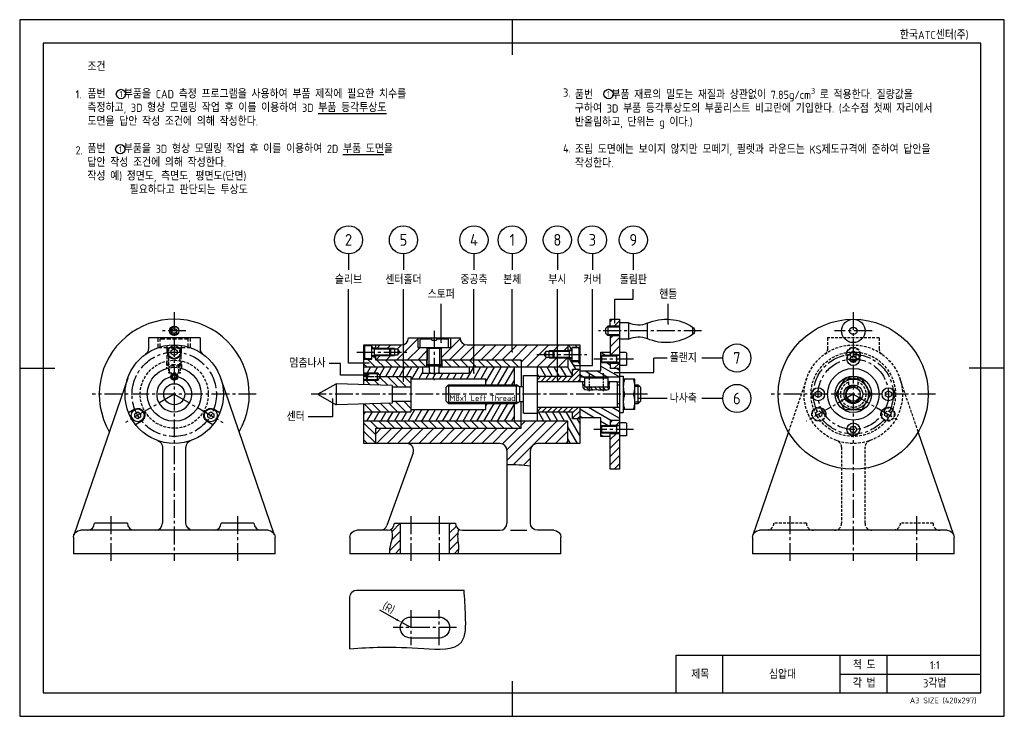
# Model space of a CAD drawing. Header units: millimetres. Extents: x 0 to 420, y 0 to 297.
import ezdxf
from ezdxf.enums import TextEntityAlignment as Align

# ---------------------------------------------------------------- set-up
doc = ezdxf.new("R2010")
doc.units = ezdxf.units.MM
doc.header["$LTSCALE"] = 0.4
for name, pattern in [('CENTER2', [28.575, 19.05, -3.175, 3.175, -3.175]), ('HIDDEN2', [4.7625, 3.175, -1.5875]), ('연속', [0])]:
    doc.linetypes.add(name, pattern=pattern)
for name, color, linetype in [('가는선', 1, 'Continuous'), ('문자', 2, 'Continuous'), ('숨은선', 2, 'HIDDEN2'), ('외형선', 3, 'Continuous'), ('윤곽선', 5, 'Continuous'), ('중심선', 1, 'CENTER2')]:
    doc.layers.add(name, color=color, linetype=linetype)
doc.styles.get("Standard").update_dxf_attribs({"font": 'isocp.shx', "bigfont": 'whgtxt.shx'})
doc.dimstyles.new('ISO-25', dxfattribs={"dimtxt": 3.5, "dimasz": 2.5, "dimexe": 1.25, "dimexo": 0.625, "dimtad": 1, "dimdec": 4, "dimtxsty": 'Standard', "dimcen": 2.5, "dimclrt": 2, "dimadec": 4, "dimazin": 2, "dimtfac": 1, "dimtdec": 4, "dimtmove": 0, "dimatfit": 3, "dimfxl": 0, "dimarcsym": 0})
pattern_1 = [(45, (-585.5642, -11.8392), (-1.796051, 1.796051), [])]

# ---------------------------------------------------------------- blocks, each defined once
blk = doc.blocks.new('*D3')
at = {"color": 0, "lineweight": -2, "transparency": 16777216}
for p, q in [((153.54, 45.33), (160.77, 41.25)), ((166.87, 37.82), (162.95, 40.03))]:
    blk.add_line(p, q, dxfattribs=at)
at = {"layer": 'Defpoints', "color": 0, "transparency": 16777216}
for p in [(162.95, 40.03), (166.87, 37.82)]:
    blk.add_point(p, dxfattribs=at)
at = {"color": 2, "transparency": 16777216, "insert": (157.32, 46.13), "char_height": 3.5, "attachment_point": 5, "rotation": 330.5721, "bg_fill": 3, "box_fill_scale": 1.1, "bg_fill_color": 256, "bg_fill_true_color": 13158600, "bg_fill_transparency": 0}
blk.add_mtext('(R)', dxfattribs=at)
at = {"color": 0, "transparency": 16777216}
blk.add_solid([(160.97, 41.62), (160.56, 40.89), (162.95, 40.03)], dxfattribs=at)
blk = doc.blocks.new('_DotSmall')
at = {"color": 0, "linetype": 'ByBlock', "const_width": 0.5}
blk.add_lwpolyline([(-0.0625, 0, 1), (0.0625, 0, 1)], format="xyb", close=True, dxfattribs=at)
blk = doc.blocks.new('*U2')
at = {"layer": '가는선'}
h = blk.add_hatch(dxfattribs=at)
h.set_pattern_fill('ANSI31', color=256, scale=0.8)
h.set_pattern_definition(pattern_1)
h.paths.add_polyline_path([(255.86501, 120.60661), (251.86501, 120.60661), (251.86501, 105.30661), (255.86501, 105.30661)])
h.paths.add_polyline_path([(255.86501, 124.00661), (255.86501, 126.30661), (251.86501, 126.30661), (251.86501, 124.00661)])
h.paths.add_polyline_path([(255.86501, 148.30661), (255.86501, 150.60661), (251.86501, 150.60661), (251.86501, 148.30661)])
h.paths.add_polyline_path([(251.86501, 154.00661), (255.86501, 154.00661), (255.86501, 162.30661), (251.86501, 162.30661)])
h.paths.add_polyline_path([(251.86501, 169.30661), (251.86501, 166.30661), (255.86501, 166.30661), (255.86501, 169.30661)])
h = blk.add_hatch(dxfattribs=at)
h.set_pattern_fill('ANSI31', color=256)
h.paths.add_polyline_path([(173.86501, 156.80661), (173.86501, 157.30661), (169.86501, 157.30661), (169.86501, 161.30661), (165.86501, 161.30661, -0.414213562), (162.86501, 158.30661), (151.86501, 158.30661), (151.86501, 156.80661), (157.85829, 156.80661), (159.86501, 156.80661), (159.86501, 156.53611), (161.36501, 156.53611), (162.10377, 155.30661), (161.36501, 154.07711), (159.86501, 154.07711), (159.86501, 153.80661), (151.86501, 153.80661), (151.86501, 151.80661), (173.86501, 151.80661)])
h.paths.add_polyline_path([(224.36501, 155.53611), (225.86501, 155.53611), (225.86501, 155.80661), (233.86501, 155.80661), (233.86501, 158.30661), (190.86501, 158.30661, -0.414213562), (187.86501, 161.30661), (183.86501, 161.30661), (183.86501, 157.30661), (179.86501, 157.30661), (179.86501, 151.80661), (213.86501, 151.80661), (213.86501, 148.80661), (233.86501, 148.80661), (233.86501, 152.80661), (227.87174, 152.80661), (225.86501, 152.80661), (225.86501, 153.07711), (224.36501, 153.07711), (223.62625, 154.30661)])
edge = h.paths.add_edge_path()
edge.add_line((220.86501, 116.30661), (233.86501, 116.30661))
edge.add_line((233.86501, 116.30661), (233.86501, 125.80661))
edge.add_line((233.86501, 125.80661), (213.86501, 125.80661))
edge.add_line((213.86501, 125.80661), (213.86501, 122.80661))
edge.add_line((213.86501, 122.80661), (151.99245, 122.80661))
edge.add_line((151.99245, 122.80661), (151.86501, 122.67918))
edge.add_line((151.86501, 122.67918), (151.86501, 116.30661))
edge.add_line((151.86501, 116.30661), (204.86501, 116.30661))
edge.add_arc((204.86501, 113.30661), 3, 0, 90, ccw=False)
edge.add_line((207.86501, 113.30661), (207.86501, 107.39275))
edge.add_spline(control_points=[(207.86501, 107.39275), (211.20208, 107.38407), (214.53461, 107.15593), (217.86501, 106.82424)], knot_values=[49.63079776, 49.63079776, 49.63079776, 49.63079776, 59.656167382, 59.656167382, 59.656167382, 59.656167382], degree=3, periodic=0)
edge.add_line((217.86501, 106.82424), (217.86501, 113.30661))
edge.add_arc((220.86501, 113.30661), 3, 90, 180, ccw=False)
h.paths.add_polyline_path([(227.87174, 155.80661), (225.86501, 155.80661), (225.86501, 155.53611), (227.60124, 155.53611)], flags=17)
h.paths.add_polyline_path([(227.60124, 153.07711), (225.86501, 153.07711), (225.86501, 152.80661), (227.87174, 152.80661)], flags=17)
h.paths.add_polyline_path([(159.86501, 156.80661), (157.85829, 156.80661), (158.12879, 156.53611), (159.86501, 156.53611)], flags=17)
h.paths.add_polyline_path([(159.86501, 154.07711), (158.12879, 154.07711), (157.85829, 153.80661), (159.86501, 153.80661)], flags=17)
h = blk.add_hatch(dxfattribs=at)
h.set_pattern_fill('ANSI31', color=256, scale=0.8, angle=90)
h.set_pattern_definition([(135, (-585.5642, -11.8392), (-1.796051, -1.796051), [])])
h.paths.add_polyline_path([(173.56501, 148.80661), (173.56501, 151.80661), (151.86501, 151.80661), (151.86501, 153.60661), (150.16501, 153.60661), (150.16501, 152.30661), (146.86501, 152.30661), (146.86501, 148.80661)])
h.paths.add_polyline_path([(151.86501, 157.00661), (151.86501, 158.30661), (150.16501, 158.30661), (150.16501, 157.00661)])
h.paths.add_polyline_path([(180.16501, 151.80661), (180.16501, 148.80661), (213.86501, 148.80661), (213.86501, 151.80661)])
h.paths.add_polyline_path([(213.86501, 122.80661), (213.86501, 125.80661), (146.86501, 125.80661), (146.86501, 116.30661), (151.86501, 116.30661), (151.86501, 122.80661)])
h = blk.add_hatch(dxfattribs=at)
h.set_pattern_fill('ANSI31', color=256, scale=0.8, angle=75)
h.set_pattern_definition([(120, (-585.5642, -11.8392), (-2.1997045, -1.27), [])])
h.paths.add_polyline_path([(235.56501, 157.30661), (238.86501, 157.30661), (238.86501, 158.30661), (233.86501, 158.30661), (233.86501, 156.00661), (235.56501, 156.00661)])
h.paths.add_polyline_path([(238.86501, 147.80661), (238.86501, 151.30661), (235.56501, 151.30661), (235.56501, 152.60661), (233.86501, 152.60661), (233.86501, 148.80661), (220.86501, 148.80661), (220.86501, 144.80661), (235.86501, 144.80661), (235.86501, 147.80661)])
h.paths.add_polyline_path([(233.86501, 125.80661), (233.86501, 116.30661), (238.86501, 116.30661), (238.86501, 126.80661), (235.86501, 126.80661), (235.86501, 129.80661), (220.86501, 129.80661), (220.86501, 125.80661)])
h = blk.add_hatch(dxfattribs=at)
h.set_pattern_fill('ANSI31', color=256, scale=0.8, angle=105)
h.set_pattern_definition([(150, (-585.5642, -11.8392), (-1.27, -2.1997045), [])])
h.paths.add_polyline_path([(251.86501, 120.80661), (248.17174, 120.80661), (247.86501, 120.80661), (247.86501, 119.30661), (251.86501, 119.30661)])
h.paths.add_polyline_path([(255.86501, 131.80661), (238.86501, 131.80661), (238.86501, 127.30661), (247.86501, 127.30661), (247.86501, 123.80661), (251.86501, 123.80661), (251.86501, 126.30661), (255.86501, 126.30661)])
h.paths.add_polyline_path([(255.86501, 148.30661), (251.86501, 148.30661), (251.86501, 150.80661), (248.17174, 150.80661), (247.86501, 150.80661), (247.86501, 147.30661), (238.86501, 147.30661), (238.86501, 144.60661), (255.86501, 144.60661)])
h.paths.add_polyline_path([(251.86501, 155.30661), (247.86501, 155.30661), (247.86501, 153.80661), (251.86501, 153.80661)])
h.paths.add_polyline_path([(248.17174, 153.80661), (247.86501, 153.80661), (247.86501, 153.53611), (247.90124, 153.53611)])
h.paths.add_polyline_path([(247.90124, 151.07711), (247.86501, 151.07711), (247.86501, 150.80661), (248.17174, 150.80661)])
h.paths.add_polyline_path([(248.17174, 123.80661), (247.86501, 123.80661), (247.86501, 123.53611), (247.90124, 123.53611)])
h.paths.add_polyline_path([(247.90124, 121.07711), (247.86501, 121.07711), (247.86501, 120.80661), (248.17174, 120.80661)])
h = blk.add_hatch(dxfattribs=at)
h.set_pattern_fill('ANSI31', color=256, scale=0.8, angle=15)
h.set_pattern_definition([(60, (-572.6794, 0), (-2.1997045, 1.27), [])])
h.paths.add_polyline_path([(210.86501, 148.80661), (191.86501, 148.80661), (191.86501, 146.30661), (171.86501, 146.30661), (171.86501, 148.80661), (146.86501, 148.80661), (146.86501, 146.30661), (152.86501, 146.30661), (152.86501, 146.03611), (154.09451, 144.80661), (166.86501, 144.80661), (166.86501, 143.80661), (198.86501, 143.80661), (198.86501, 141.30661), (210.86501, 141.30661)])
h.paths.add_polyline_path([(148.25124, 146.30661), (146.86501, 146.30661), (146.86501, 146.03611), (147.98074, 146.03611)])
h.paths.add_polyline_path([(210.86501, 125.80661), (210.86501, 133.30661), (198.86501, 133.30661), (198.86501, 130.80661), (166.86501, 130.80661), (166.86501, 129.80661), (146.86501, 129.80661), (146.86501, 125.80661)])
h = blk.add_hatch(dxfattribs=at)
h.set_pattern_fill('ANSI31', color=256, scale=0.5)
h.set_pattern_definition([(45, (-585.5642, -11.8392), (-1.122532, 1.122532), [])])
h.paths.add_polyline_path([(238.86501, 131.80661), (220.86501, 131.80661), (220.86501, 129.80661), (235.86501, 129.80661), (235.86501, 126.80661), (238.86501, 126.80661)])
h.paths.add_polyline_path([(235.86501, 144.80661), (220.86501, 144.80661), (220.86501, 142.80661), (238.86501, 142.80661), (238.86501, 147.80661), (235.86501, 147.80661)])
h = blk.add_hatch(dxfattribs=at)
h.set_pattern_fill('ANSI31', color=256, scale=0.8, angle=90)
h.set_pattern_definition([(135, (-585.5642, 0), (-1.796051, -1.796051), [])])
h.paths.add_polyline_path([(166.86501, 144.80661), (154.09451, 144.80661), (152.86501, 143.57711), (152.86501, 143.30661), (146.86501, 143.30661), (146.86501, 141.43313), (158.86501, 141.05722), (158.86501, 140.30661), (166.86501, 140.30661)])
h.paths.add_polyline_path([(166.86501, 134.30661), (158.86501, 134.30661), (158.86501, 133.556), (146.86501, 133.18009), (146.86501, 129.80661), (166.86501, 129.80661)])
h.paths.add_polyline_path([(147.98074, 143.57711), (146.86501, 143.57711), (146.86501, 143.30661), (148.25124, 143.30661)], flags=17)
h = blk.add_hatch(dxfattribs=at)
h.set_pattern_fill('ANSI31', color=256, scale=0.4, angle=90)
h.set_pattern_definition([(135, (-585.5642, -2.3759), (-0.8980256, -0.8980256), [])])
edge = h.paths.add_edge_path()
edge.add_line((240.86501, 140.30661), (240.86501, 142.80661))
edge.add_line((240.86501, 142.80661), (239.9564, 142.80661))
edge.add_spline(control_points=[(239.9564, 142.80661), (240.04079, 142.44775), (240.20797, 141.51265), (239.99657, 138.74762), (245.31636, 139.50156), (248.04749, 139.13027), (251.85234, 139.1524), (251.36396, 141.31798), (251.57494, 142.3537), (251.70709, 142.80661)], knot_values=[0.979423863, 0.979423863, 0.979423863, 0.979423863, 2.094582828, 3.799717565, 8.173472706, 12.845894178, 14.989549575, 16.715099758, 18.156066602, 18.156066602, 18.156066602, 18.156066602], degree=3, periodic=0)
edge.add_line((251.70709, 142.80661), (250.86501, 142.80661))
edge.add_line((250.86501, 142.80661), (250.86501, 140.30661))
edge.add_line((250.86501, 140.30661), (240.86501, 140.30661))
h = blk.add_hatch(dxfattribs=at)
h.set_pattern_fill('ANSI31', color=256, scale=0.8)
h.set_pattern_definition(pattern_1)
edge = h.paths.add_edge_path()
edge.add_spline(control_points=[(186.99541, 69.30661), (187.13022, 70.49118), (187.28047, 72.9604), (186.64703, 76.49473), (186.93405, 78.81189), (187.13707, 79.85422)], knot_values=[3.3186163, 3.3186163, 3.3186163, 3.3186163, 6.886978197, 10.752223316, 13.928938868, 13.928938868, 13.928938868, 13.928938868], degree=3, periodic=0)
edge.add_arc((188.86501, 82.30661), 3, 180, 234.8317376, ccw=False)
edge.add_line((185.86501, 82.30661), (183.36501, 82.30661))
edge.add_line((183.36501, 82.30661), (183.36501, 69.30661))
edge.add_line((183.36501, 69.30661), (186.99541, 69.30661))
edge = h.paths.add_edge_path()
edge.add_spline(control_points=[(158.49401, 79.78741), (158.80583, 78.30444), (159.11001, 75.4728), (157.65384, 72.0424), (157.69904, 70.00117), (157.7778, 69.30661)], knot_values=[2.780447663, 2.780447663, 2.780447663, 2.780447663, 7.247356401, 11.356102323, 13.460247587, 13.460247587, 13.460247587, 13.460247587], degree=3, periodic=0)
edge.add_line((157.7778, 69.30661), (162.36501, 69.30661))
edge.add_line((162.36501, 69.30661), (162.36501, 82.30661))
edge.add_line((162.36501, 82.30661), (159.86501, 82.30661))
edge.add_arc((156.86501, 82.30661), 3, 302.8881134, 360, ccw=False)
for p, q in [((140.27024, 197.12855), (140.27024, 190.29505)), ((163.69182, 197.12855), (163.69182, 190.29505)), ((193.76407, 197.12855), (193.76407, 190.29505)), ((210.10785, 197.12855), (210.10785, 190.29505)), ((229.34973, 197.12855), (229.34973, 190.29505)), ((244.28783, 197.12855), (244.28783, 190.29505)), ((261.74543, 197.12855), (261.74543, 190.29505)), ((261.74543, 177.8931), (261.74543, 182.05461)), ((276.22782, 152.7512), (270.50572, 152.7512)), ((299.90962, 152.7512), (290.99132, 152.7512)), ((136.81677, 150.46658), (131.95093, 150.46658)), ((299.90962, 135.52032), (290.99132, 135.52032))]:
    blk.add_line(p, q)
for centre in [(43.2165, 265.31547), (251.17406, 265.31547), (42.92693, 241.7741)]:
    blk.add_circle(centre, 2)
at = {"layer": 'Defpoints'}
blk.add_lwpolyline([(0, 0), (420, 0), (420, 297), (0, 297)], close=True, dxfattribs=at)
at = {"layer": '가는선', "ltscale": 0.921053}
for p, q in [((255.86501, 165.88861), (250.44701, 165.88861)), ((255.86501, 166.30661), (251.86501, 166.30661)), ((250.44701, 162.72461), (255.86501, 162.72461)), ((251.86501, 162.30661), (255.86501, 162.30661)), ((158.15929, 156.50561), (151.41501, 156.50561)), ((159.86501, 156.80661), (151.86501, 156.80661)), ((233.86501, 155.80661), (225.86501, 155.80661)), ((234.31501, 155.50561), (227.57074, 155.50561)), ((151.41501, 154.10761), (158.15929, 154.10761)), ((151.86501, 153.80661), (159.86501, 153.80661)), ((225.86501, 152.80661), (233.86501, 152.80661)), ((227.57074, 153.10761), (234.31501, 153.10761)), ((251.86501, 153.80661), (247.86501, 153.80661)), ((254.61501, 153.50561), (247.87074, 153.50561)), ((247.86501, 150.80661), (251.86501, 150.80661)), ((247.87074, 151.10761), (254.61501, 151.10761)), ((147.98074, 146.03611), (146.86501, 146.03611)), ((146.86501, 143.57711), (147.98074, 143.57711)), ((152.89551, 146.00561), (147.95024, 146.00561)), ((147.95024, 143.60761), (152.89551, 143.60761)), ((264.60901, 140.56261), (262.46501, 140.56261)), ((262.46501, 134.05061), (264.60901, 134.05061)), ((251.86501, 123.80661), (247.86501, 123.80661)), ((254.61501, 123.50561), (247.87074, 123.50561)), ((247.86501, 120.80661), (251.86501, 120.80661)), ((247.87074, 121.10761), (254.61501, 121.10761))]:
    blk.add_line(p, q, dxfattribs=at)
at = {"layer": '가는선'}
for p, q in [((173.86501, 157.30661), (173.86501, 151.80661)), ((174.46401, 156.80661), (174.46401, 149.30661)), ((179.26601, 149.30661), (179.26601, 156.80661)), ((179.86501, 151.80661), (179.86501, 157.30661)), ((152.86501, 146.30661), (146.86501, 146.30661)), ((146.86501, 143.30661), (152.86501, 143.30661)), ((212.91687, 140.70761), (182.26601, 140.70761)), ((182.26601, 133.90561), (212.91687, 133.90561)), ((300, 10), (300, 26.00228)), ((350, 10), (350, 26.00228)), ((370, 10), (370, 26.00228)), ((350, 17.99458), (410, 17.99458))]:
    blk.add_line(p, q, dxfattribs=at)
at = {"layer": '가는선', "ltscale": 1.31579}
blk.add_line((209.36501, 79.30661), (216.36501, 79.30661), dxfattribs=at)
at = {"layer": '가는선', "ltscale": 0.921053}
blk.add_arc((65.92486, 164.30661), 1.582, 68.2930224, 336.5613145, dxfattribs=at)
at = {"layer": '가는선'}
blk.add_arc((355.58369, 137.30661), 3.401, 73.3609617, 339.968322, dxfattribs=at)
for points, knots in [([(239.9564, 142.80661), (240.04079, 142.44775), (240.20797, 141.51265), (239.99657, 138.74762), (245.31636, 139.50156), (248.04749, 139.13027), (251.85234, 139.1524), (251.36396, 141.31798), (251.57494, 142.3537), (251.70709, 142.80661)], [0.979423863, 0.979423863, 0.979423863, 0.979423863, 2.094582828, 3.799717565, 8.173472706, 12.845894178, 14.989549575, 16.715099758, 18.156066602, 18.156066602, 18.156066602, 18.156066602]), ([(187.13707, 79.85422), (186.93405, 78.81189), (186.64703, 76.49473), (187.28047, 72.9604), (187.13022, 70.49118), (186.99541, 69.30661)], [3.3186163, 3.3186163, 3.3186163, 3.3186163, 6.495331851, 10.360576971, 13.928938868, 13.928938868, 13.928938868, 13.928938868]), ([(158.49401, 79.78741), (158.80583, 78.30444), (159.11001, 75.4728), (157.65384, 72.0424), (157.69904, 70.00117), (157.7778, 69.30661)], [2.780447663, 2.780447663, 2.780447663, 2.780447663, 7.247356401, 11.356102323, 13.460247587, 13.460247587, 13.460247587, 13.460247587]), ([(140.86501, 28.73457), (145.34897, 29.11097), (155.89155, 29.84334), (170.47844, 29.00071), (190.48005, 27.71473), (190.28469, 42.93147), (189.81678, 50.35257), (189.55398, 53.81507)], [5.682913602, 5.682913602, 5.682913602, 5.682913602, 18.996630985, 37.325650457, 53.596117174, 64.925170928, 75.578818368, 75.578818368, 75.578818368, 75.578818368])]:
    blk.add_open_spline(points, degree=3, knots=knots, dxfattribs=at)
blk.add_open_spline([(207.86501, 107.39275), (211.20208, 107.38407), (214.53461, 107.15593), (217.86501, 106.82424)], degree=3, dxfattribs=at)
at = {"layer": '숨은선', "ltscale": 1.31579}
for p, q in [((58.92486, 161.30661), (58.92486, 157.30661)), ((60.42486, 161.30661), (59.92486, 160.80661)), ((71.92486, 160.80661), (59.92486, 160.80661)), ((59.92486, 157.30661), (59.92486, 160.80661)), ((71.42486, 161.30661), (71.92486, 160.80661)), ((71.92486, 157.30661), (71.92486, 160.80661)), ((72.92486, 157.30661), (72.92486, 161.30661)), ((58.92486, 157.30661), (72.92486, 157.30661)), ((68.92486, 156.80661), (62.92486, 156.80661)), ((62.92486, 149.80661), (62.92486, 156.80661)), ((63.42486, 156.80661), (63.42486, 157.30661)), ((68.42486, 156.80661), (68.42486, 157.30661)), ((68.92486, 149.80661), (68.92486, 156.80661)), ((62.62486, 151.3036), (62.62486, 148.32296)), ((69.22486, 148.32296), (69.22486, 151.3036)), ((68.92486, 149.80661), (62.92486, 149.80661)), ((63.42486, 149.30661), (62.92486, 149.80661)), ((68.42486, 149.30661), (63.42486, 149.30661)), ((68.42486, 149.30661), (68.92486, 149.80661))]:
    blk.add_line(p, q, dxfattribs=at)
at = {"layer": '숨은선', "ltscale": 0.921053}
for p, q in [((366.58369, 161.30661), (344.58369, 161.30661)), ((344.58369, 161.30661), (344.58369, 156.8002)), ((366.58369, 161.30661), (366.58369, 156.8002)), ((354.33369, 155.0283), (355.58369, 155.74999)), ((355.58369, 155.74999), (356.83369, 155.0283)), ((354.33369, 153.58492), (354.33369, 155.0283)), ((355.58369, 152.86324), (354.33369, 153.58492)), ((356.83369, 153.58492), (355.58369, 152.86324)), ((356.83369, 155.0283), (356.83369, 153.58492)), ((63.42486, 148.53158), (63.42486, 146.30661)), ((63.92486, 146.80661), (63.92486, 149.30661)), ((67.92486, 146.80661), (67.92486, 149.30661)), ((68.42486, 148.53158), (68.42486, 146.30661)), ((68.42486, 146.30661), (63.42486, 146.30661)), ((335.72404, 144.13261), (327.87564, 121.29837)), ((353.58369, 144.30661), (353.58369, 140.30661)), ((353.58369, 144.30661), (357.58369, 144.30661)), ((357.58369, 144.30661), (357.58369, 140.30661)), ((383.29175, 121.29837), (375.44334, 144.13261)), ((353.58369, 140.30661), (357.58369, 140.30661)), ((339.61126, 129.5283), (340.86126, 130.24999)), ((340.86126, 130.24999), (342.11126, 129.5283)), ((369.05612, 129.5283), (370.30612, 130.24999)), ((370.30612, 130.24999), (371.55612, 129.5283)), ((339.61126, 128.08492), (339.61126, 129.5283)), ((340.86126, 127.36324), (339.61126, 128.08492)), ((342.11126, 128.08492), (340.86126, 127.36324)), ((342.11126, 129.5283), (342.11126, 128.08492)), ((369.05612, 128.08492), (369.05612, 129.5283)), ((370.30612, 127.36324), (369.05612, 128.08492)), ((371.55612, 128.08492), (370.30612, 127.36324)), ((371.55612, 129.5283), (371.55612, 128.08492)), ((350.58369, 114.67919), (350.58369, 82.30661)), ((360.58369, 82.30661), (360.58369, 114.67919)), ((335.58369, 82.30661), (321.58369, 82.30661)), ((389.58369, 82.30661), (375.58369, 82.30661))]:
    blk.add_line(p, q, dxfattribs=at)
at = {"layer": '숨은선'}
for p, q in [((63.52386, 156.80661), (63.52386, 149.30661)), ((68.32586, 149.30661), (68.32586, 156.80661))]:
    blk.add_line(p, q, dxfattribs=at)
at = {"layer": '숨은선', "ltscale": 0.921053}
for centre, radius in [((355.58369, 137.30661), 21), ((355.58369, 154.30661), 3), ((355.58369, 154.30661), 2.75), ((65.92486, 137.30661), 14.5), ((355.58369, 137.30661), 18), ((340.86126, 128.80661), 3), ((340.86126, 128.80661), 2.75), ((370.30612, 128.80661), 3), ((370.30612, 128.80661), 2.75)]:
    blk.add_circle(centre, radius, dxfattribs=at)
at = {"layer": '숨은선', "ltscale": 0.921053, "extrusion": (0, 0, -1)}
for centre, radius, start, end in [((-341.58369, 156.8002), 3, 180, 234.3146653), ((-64.42486, 146.80661), 0.5, 270, 0), ((-67.42486, 146.80661), 0.5, 180, 270), ((-318.58369, 82.30661), 3, 180, 270), ((-372.58369, 82.30661), 3, 180, 270)]:
    blk.add_arc(centre, radius, start, end, dxfattribs=at)
at = {"layer": '숨은선', "ltscale": 0.921053}
for centre, radius, start, end in [((369.58369, 156.8002), 3, 180, 234.3146653), ((355.58369, 137.30661), 5.5, 111.3236863, 68.6763137), ((347.58369, 114.67919), 3, 0, 70.5287794), ((363.58369, 114.67919), 3, 109.4712206, 180), ((338.58369, 82.30661), 3, 180, 270), ((347.58369, 82.30661), 3, 270, 0), ((363.58369, 82.30661), 3, 180, 270), ((392.58369, 82.30661), 3, 180, 270)]:
    blk.add_arc(centre, radius, start, end, dxfattribs=at)
at = {"layer": '외형선'}
for p, q in [((210, 297), (210, 282)), ((0, 148.5), (15, 148.5)), ((420, 148.5), (405, 148.5)), ((210, 15), (210, 0))]:
    blk.add_line(p, q, dxfattribs=at)
at = {"layer": '외형선', "ltscale": 1.31579}
for p, q in [((251.86501, 169.30661), (255.86501, 169.30661)), ((251.86501, 166.30661), (251.86501, 169.30661)), ((255.86501, 169.30661), (255.86501, 105.30661)), ((249.86501, 165.30661), (250.86501, 166.30661)), ((249.86501, 165.30661), (249.86501, 163.30661)), ((250.86501, 166.30661), (250.86501, 162.30661)), ((255.86501, 166.30661), (250.86501, 166.30661)), ((259.74237, 167.80661), (255.86501, 167.80661)), ((259.74237, 167.80661), (259.74237, 160.80661)), ((267.66508, 167.54835), (267.66508, 161.06487)), ((287.06218, 165.87837), (287.06218, 162.73485)), ((76.92486, 161.30661), (54.92486, 161.30661)), ((54.92486, 161.30661), (54.92486, 156.8002)), ((76.92486, 161.30661), (76.92486, 156.8002)), ((165.86501, 161.30661), (187.86501, 161.30661)), ((169.86501, 161.30661), (169.86501, 157.30661)), ((171.36501, 161.30661), (170.86501, 160.80661)), ((175.86501, 160.80661), (170.86501, 160.80661)), ((170.86501, 157.30661), (170.86501, 160.80661)), ((175.86501, 160.30661), (175.86501, 160.80661)), ((175.86501, 160.30661), (177.86501, 160.30661)), ((177.86501, 160.80661), (177.86501, 160.30661)), ((182.86501, 160.80661), (177.86501, 160.80661)), ((182.36501, 161.30661), (182.86501, 160.80661)), ((182.86501, 157.30661), (182.86501, 160.80661)), ((183.86501, 157.30661), (183.86501, 161.30661)), ((249.86501, 163.30661), (250.86501, 162.30661)), ((255.86501, 162.30661), (250.86501, 162.30661)), ((251.86501, 162.30661), (251.86501, 153.80661)), ((259.74237, 160.80661), (255.86501, 160.80661)), ((62.92486, 155.30661), (62.92486, 158.09122)), ((64.67486, 156.0283), (65.92486, 156.74999)), ((64.67486, 154.58492), (64.67486, 156.0283)), ((65.92486, 156.74999), (67.17486, 156.0283)), ((67.17486, 156.0283), (67.17486, 154.58492)), ((68.92486, 158.09122), (68.92486, 155.30661)), ((146.86501, 141.43313), (146.86501, 158.30661)), ((146.86501, 158.30661), (162.86501, 158.30661)), ((147.16501, 152.85661), (147.16501, 157.75661)), ((147.46501, 158.05661), (150.16501, 158.05661)), ((150.16501, 152.30661), (150.16501, 158.30661)), ((151.86501, 157.00661), (150.16501, 157.00661)), ((150.26501, 156.80661), (157.85829, 156.80661)), ((151.41501, 153.80661), (151.41501, 156.80661)), ((151.86501, 156.80661), (151.86501, 158.30661)), ((157.85829, 153.80661), (157.85829, 156.80661)), ((158.16501, 156.49989), (157.85829, 156.80661)), ((161.36501, 156.53611), (158.12879, 156.53611)), ((158.16501, 156.49989), (158.16501, 154.11334)), ((159.86501, 156.80661), (159.86501, 153.80661)), ((162.10377, 155.30661), (161.36501, 156.53611)), ((161.36501, 156.53611), (161.36501, 154.07711)), ((169.86501, 157.30661), (183.86501, 157.30661)), ((179.86501, 156.80661), (173.86501, 156.80661)), ((173.86501, 149.80661), (173.86501, 156.80661)), ((174.36501, 156.80661), (174.36501, 157.30661)), ((179.36501, 156.80661), (179.36501, 157.30661)), ((179.86501, 149.80661), (179.86501, 156.80661)), ((190.86501, 158.30661), (238.86501, 158.30661)), ((224.36501, 155.53611), (223.62625, 154.30661)), ((227.60124, 155.53611), (224.36501, 155.53611)), ((224.36501, 153.07711), (224.36501, 155.53611)), ((225.86501, 152.80661), (225.86501, 155.80661)), ((227.56501, 155.49989), (227.87174, 155.80661)), ((227.56501, 153.11334), (227.56501, 155.49989)), ((227.87174, 155.80661), (227.87174, 152.80661)), ((235.46501, 155.80661), (227.87174, 155.80661)), ((233.86501, 158.30661), (233.86501, 155.80661)), ((235.56501, 156.00661), (233.86501, 156.00661)), ((234.31501, 155.80661), (234.31501, 152.80661)), ((235.56501, 157.30661), (235.56501, 151.30661)), ((238.86501, 157.30661), (235.56501, 157.30661)), ((238.26501, 157.05661), (235.56501, 157.05661)), ((238.56501, 156.75661), (238.56501, 151.85661)), ((238.86501, 158.30661), (238.86501, 142.80661)), ((65.92486, 153.86324), (64.67486, 154.58492)), ((67.17486, 154.58492), (65.92486, 153.86324)), ((146.86501, 152.30661), (150.16501, 152.30661)), ((147.46501, 152.55661), (150.16501, 152.55661)), ((150.16501, 153.60661), (151.86501, 153.60661)), ((150.26501, 153.80661), (157.85829, 153.80661)), ((151.86501, 151.80661), (151.86501, 153.80661)), ((173.86501, 151.80661), (151.86501, 151.80661)), ((158.16501, 154.11334), (157.85829, 153.80661)), ((158.12879, 154.07711), (161.36501, 154.07711)), ((161.36501, 154.07711), (162.10377, 155.30661)), ((173.56501, 151.80661), (173.56501, 148.80661)), ((213.86501, 151.80661), (179.86501, 151.80661)), ((180.16501, 148.80661), (180.16501, 151.80661)), ((213.86501, 151.80661), (213.86501, 140.50661)), ((223.62625, 154.30661), (224.36501, 153.07711)), ((224.36501, 153.07711), (227.60124, 153.07711)), ((227.56501, 153.11334), (227.87174, 152.80661)), ((235.46501, 152.80661), (227.87174, 152.80661)), ((233.86501, 152.80661), (233.86501, 148.80661)), ((233.86501, 152.60661), (235.56501, 152.60661)), ((238.26501, 151.55661), (235.56501, 151.55661)), ((235.56501, 151.30661), (238.86501, 151.30661)), ((247.86501, 147.30661), (247.86501, 155.30661)), ((247.86501, 155.30661), (251.86501, 155.30661)), ((247.86501, 153.49989), (248.17174, 153.80661)), ((247.90124, 153.53611), (247.86501, 153.53611)), ((248.17174, 153.80661), (248.17174, 150.80661)), ((255.76501, 153.80661), (248.17174, 153.80661)), ((255.86501, 154.00661), (251.86501, 154.00661)), ((254.61501, 153.80661), (254.61501, 150.80661)), ((258.56501, 155.05661), (255.86501, 155.05661)), ((258.86501, 154.75661), (258.86501, 149.85661)), ((354.14032, 152.30661), (354.862, 153.55661)), ((354.862, 151.05661), (354.14032, 152.30661)), ((354.862, 153.55661), (356.30538, 153.55661)), ((356.30538, 153.55661), (357.02707, 152.30661)), ((357.02707, 152.30661), (356.30538, 151.05661)), ((174.86501, 148.80661), (146.86501, 148.80661)), ((171.86501, 148.80661), (171.86501, 146.30661)), ((179.86501, 149.80661), (173.86501, 149.80661)), ((174.36501, 149.30661), (173.86501, 149.80661)), ((179.36501, 149.30661), (174.36501, 149.30661)), ((174.86501, 146.80661), (174.86501, 149.30661)), ((178.86501, 146.80661), (178.86501, 149.30661)), ((233.86501, 148.80661), (178.86501, 148.80661)), ((179.36501, 149.30661), (179.86501, 149.80661)), ((191.86501, 146.30661), (191.86501, 148.80661)), ((210.86501, 148.80661), (210.86501, 141.30661)), ((220.86501, 125.80661), (220.86501, 148.80661)), ((235.86501, 144.80661), (235.86501, 147.80661)), ((238.86501, 147.80661), (235.86501, 147.80661)), ((238.86501, 147.30661), (247.86501, 147.30661)), ((247.86501, 151.11334), (248.17174, 150.80661)), ((247.86501, 151.07711), (247.90124, 151.07711)), ((255.76501, 150.80661), (248.17174, 150.80661)), ((251.86501, 150.80661), (251.86501, 148.30661)), ((251.86501, 150.60661), (255.86501, 150.60661)), ((255.86501, 148.30661), (251.86501, 148.30661)), ((258.56501, 149.55661), (255.86501, 149.55661)), ((356.30538, 151.05661), (354.862, 151.05661)), ((46.06521, 144.13261), (23.08777, 77.28175)), ((65.05884, 144.80661), (65.49185, 145.55661)), ((65.49185, 144.05661), (65.05884, 144.80661)), ((65.49185, 145.55661), (66.35788, 145.55661)), ((66.35788, 144.05661), (65.49185, 144.05661)), ((66.35788, 145.55661), (66.79089, 144.80661)), ((66.79089, 144.80661), (66.35788, 144.05661)), ((108.76196, 77.28175), (85.78451, 144.13261)), ((147.94451, 144.80661), (146.86501, 144.80661)), ((147.94451, 145.99989), (148.25124, 146.30661)), ((147.94451, 143.61334), (147.94451, 145.99989)), ((147.94451, 143.61334), (148.25124, 143.30661)), ((148.25124, 146.30661), (148.25124, 143.30661)), ((152.59451, 146.30661), (148.25124, 146.30661)), ((152.59451, 143.30661), (148.25124, 143.30661)), ((152.59451, 143.30661), (152.59451, 146.30661)), ((154.09451, 144.80661), (152.59451, 146.30661)), ((154.09451, 144.80661), (152.59451, 143.30661)), ((152.86501, 146.30661), (152.86501, 146.03611)), ((152.86501, 143.57711), (152.86501, 143.30661)), ((153.94451, 144.95661), (153.94451, 144.65661)), ((153.94451, 144.80661), (166.86501, 144.80661)), ((166.86501, 144.80661), (166.86501, 129.80661)), ((198.86501, 143.80661), (166.86501, 143.80661)), ((171.86501, 146.30661), (191.86501, 146.30661)), ((198.86501, 141.30661), (198.86501, 143.80661)), ((214.86501, 129.30661), (214.86501, 145.30661)), ((214.86501, 145.30661), (220.86501, 145.30661)), ((235.86501, 144.80661), (220.86501, 144.80661)), ((220.86501, 142.80661), (240.86501, 142.80661)), ((255.86501, 144.60661), (238.86501, 144.60661)), ((240.86501, 144.30661), (250.86501, 144.30661)), ((240.86501, 144.30661), (240.86501, 140.30661)), ((250.86501, 144.30661), (250.86501, 140.30661)), ((250.86501, 142.80661), (254.86501, 142.80661)), ((254.86501, 142.80661), (254.86501, 131.80661)), ((255.86501, 145.05661), (257.46501, 145.05661)), ((257.46501, 145.05661), (257.46501, 129.55661)), ((262.46501, 143.80661), (257.46501, 143.80661)), ((262.46501, 130.80661), (262.46501, 143.80661)), ((351.83091, 143.80661), (348.07814, 137.30661)), ((359.33647, 143.80661), (351.83091, 143.80661)), ((363.08925, 137.30661), (359.33647, 143.80661)), ((127.36501, 137.43161), (134.94273, 141.80661)), ((134.94273, 141.80661), (134.94273, 132.80661)), ((158.86501, 141.05722), (134.94273, 141.80661)), ((158.86501, 141.05722), (158.86501, 133.556)), ((166.86501, 140.30661), (158.86501, 140.30661)), ((181.86501, 140.30661), (182.86501, 141.30661)), ((181.86501, 134.30661), (181.86501, 140.30661)), ((182.86501, 141.30661), (182.86501, 133.30661)), ((182.86501, 141.30661), (211.87937, 141.30661)), ((211.87937, 133.30661), (211.87937, 141.30661)), ((213.26501, 140.50661), (211.87937, 141.30661)), ((213.26501, 140.50661), (213.26501, 134.10661)), ((214.86501, 140.50661), (213.26501, 140.50661)), ((250.86501, 140.30661), (240.86501, 140.30661)), ((255.86501, 142.43009), (254.86501, 142.43009)), ((254.86501, 141.30661), (255.86501, 141.30661)), ((262.46501, 141.30661), (263.86501, 141.30661)), ((263.86501, 133.30661), (263.86501, 141.30661)), ((264.86501, 140.30661), (263.86501, 141.30661)), ((264.86501, 140.30661), (264.86501, 134.30661)), ((339.33369, 138.0283), (340.58369, 138.74999)), ((340.58369, 138.74999), (341.83369, 138.0283)), ((369.33369, 138.0283), (370.58369, 138.74999)), ((370.58369, 138.74999), (371.83369, 138.0283)), ((127.36501, 137.43161), (127.36501, 137.18161)), ((127.36501, 137.18161), (134.94273, 132.80661)), ((261.88446, 137.30661), (258.04557, 137.30661)), ((339.33369, 136.58492), (339.33369, 138.0283)), ((340.58369, 135.86324), (339.33369, 136.58492)), ((341.83369, 136.58492), (340.58369, 135.86324)), ((341.83369, 138.0283), (341.83369, 136.58492)), ((348.07814, 137.30661), (351.83091, 130.80661)), ((359.33647, 130.80661), (363.08925, 137.30661)), ((369.33369, 136.58492), (369.33369, 138.0283)), ((370.58369, 135.86324), (369.33369, 136.58492)), ((371.83369, 136.58492), (370.58369, 135.86324)), ((371.83369, 138.0283), (371.83369, 136.58492)), ((46.42486, 129.51238), (48.83641, 130.90469)), ((83.01332, 130.90469), (85.42486, 129.51238)), ((158.86501, 133.556), (134.94273, 132.80661)), ((146.86501, 116.30661), (146.86501, 133.18009)), ((158.86501, 134.30661), (166.86501, 134.30661)), ((166.86501, 130.80661), (198.86501, 130.80661)), ((181.86501, 134.30661), (182.86501, 133.30661)), ((182.86501, 133.30661), (211.87937, 133.30661)), ((198.86501, 130.80661), (198.86501, 133.30661)), ((210.86501, 133.30661), (210.86501, 125.80661)), ((213.26501, 134.10661), (211.87937, 133.30661)), ((214.86501, 134.10661), (213.26501, 134.10661)), ((213.86501, 122.80661), (213.86501, 134.10661)), ((220.86501, 131.80661), (255.86501, 131.80661)), ((238.86501, 131.80661), (238.86501, 116.30661)), ((254.86501, 133.30661), (255.86501, 133.30661)), ((262.46501, 130.80661), (257.46501, 130.80661)), ((262.46501, 133.30661), (263.86501, 133.30661)), ((264.86501, 134.30661), (263.86501, 133.30661)), ((351.83091, 130.80661), (359.33647, 130.80661)), ((49.08641, 129.0283), (50.33641, 129.74999)), ((49.08641, 127.58492), (49.08641, 129.0283)), ((50.33641, 126.86324), (49.08641, 127.58492)), ((50.33641, 129.74999), (51.58641, 129.0283)), ((51.58641, 127.58492), (50.33641, 126.86324)), ((51.58641, 129.0283), (51.58641, 127.58492)), ((80.26332, 129.0283), (81.51332, 129.74999)), ((80.26332, 127.58492), (80.26332, 129.0283)), ((81.51332, 126.86324), (80.26332, 127.58492)), ((81.51332, 129.74999), (82.76332, 129.0283)), ((82.76332, 127.58492), (81.51332, 126.86324)), ((82.76332, 129.0283), (82.76332, 127.58492)), ((146.86501, 129.80661), (166.86501, 129.80661)), ((214.86501, 129.30661), (220.86501, 129.30661)), ((220.86501, 129.80661), (235.86501, 129.80661)), ((235.86501, 126.80661), (235.86501, 129.80661)), ((238.86501, 126.80661), (235.86501, 126.80661)), ((247.86501, 127.30661), (238.86501, 127.30661)), ((247.86501, 119.30661), (247.86501, 127.30661)), ((251.86501, 126.30661), (255.86501, 126.30661)), ((251.86501, 126.30661), (251.86501, 123.80661)), ((255.86501, 129.55661), (257.46501, 129.55661)), ((51.83641, 125.70854), (49.42486, 124.31623)), ((82.42486, 124.31623), (80.01332, 125.70854)), ((233.86501, 125.80661), (146.86501, 125.80661)), ((151.86501, 122.80661), (213.86501, 122.80661)), ((151.86501, 116.30661), (151.86501, 122.80661)), ((233.86501, 116.30661), (233.86501, 125.80661)), ((247.86501, 123.49989), (248.17174, 123.80661)), ((247.90124, 123.53611), (247.86501, 123.53611)), ((248.17174, 123.80661), (248.17174, 120.80661)), ((255.76501, 123.80661), (248.17174, 123.80661)), ((255.86501, 124.00661), (251.86501, 124.00661)), ((254.61501, 123.80661), (254.61501, 120.80661)), ((258.56501, 125.05661), (255.86501, 125.05661)), ((258.86501, 124.75661), (258.86501, 119.85661)), ((354.14032, 122.30661), (354.862, 123.55661)), ((354.862, 121.05661), (354.14032, 122.30661)), ((354.862, 123.55661), (356.30538, 123.55661)), ((356.30538, 123.55661), (357.02707, 122.30661)), ((357.02707, 122.30661), (356.30538, 121.05661)), ((247.86501, 121.11334), (248.17174, 120.80661)), ((247.86501, 121.07711), (247.90124, 121.07711)), ((251.86501, 119.30661), (247.86501, 119.30661)), ((255.76501, 120.80661), (248.17174, 120.80661)), ((251.86501, 105.30661), (251.86501, 120.80661)), ((251.86501, 120.60661), (255.86501, 120.60661)), ((258.56501, 119.55661), (255.86501, 119.55661)), ((327.87564, 121.29837), (312.7466, 77.28175)), ((356.30538, 121.05661), (354.862, 121.05661)), ((398.42078, 77.28175), (383.29175, 121.29837)), ((60.92486, 114.67919), (60.92486, 82.30661)), ((70.92486, 82.30661), (70.92486, 114.67919)), ((204.86501, 116.30661), (146.86501, 116.30661)), ((238.86501, 116.30661), (220.86501, 116.30661)), ((167.86655, 112.28055), (156.58347, 81.28055)), ((207.86501, 113.30661), (207.86501, 82.30661)), ((217.86501, 82.30661), (217.86501, 113.30661)), ((255.86501, 105.30661), (251.86501, 105.30661)), ((45.92486, 82.30661), (31.92486, 82.30661)), ((99.92486, 82.30661), (85.92486, 82.30661)), ((159.86501, 82.30661), (185.86501, 82.30661)), ((162.36501, 82.30661), (162.36501, 69.30661)), ((183.36501, 69.30661), (183.36501, 82.30661)), ((22.92486, 76.30661), (22.92486, 69.30661)), ((105.92486, 79.30661), (25.92486, 79.30661)), ((108.92486, 69.30661), (108.92486, 76.30661)), ((140.86501, 76.30661), (140.86501, 69.30661)), ((156.86501, 79.30661), (143.86501, 79.30661)), ((188.86501, 79.30661), (204.86501, 79.30661)), ((227.86501, 79.30661), (220.86501, 79.30661)), ((230.86501, 69.30661), (230.86501, 76.30661)), ((312.58369, 76.30661), (312.58369, 69.30661)), ((395.58369, 79.30661), (315.58369, 79.30661)), ((398.58369, 69.30661), (398.58369, 76.30661)), ((108.92486, 69.30661), (22.92486, 69.30661)), ((230.86501, 69.30661), (140.86501, 69.30661)), ((398.58369, 69.30661), (312.58369, 69.30661)), ((140.86501, 28.73457), (140.86501, 50.81507)), ((143.86501, 53.81507), (189.55398, 53.81507)), ((166.86501, 42.31507), (178.86501, 42.31507)), ((178.86501, 33.31507), (166.86501, 33.31507))]:
    blk.add_line(p, q, dxfattribs=at)
at = {"layer": '외형선', "linetype": '연속', "ltscale": 0.657895}
blk.add_line((151.86501, 122.67918), (151.99245, 122.80661), dxfattribs=at)
at = {"layer": '외형선'}
for centre in [(140.27024, 203.12855), (163.69182, 203.12855), (193.76407, 203.12855), (210.10785, 203.12855), (229.34973, 203.12855), (244.28783, 203.12855), (261.74543, 203.12855), (305.90962, 152.7512), (305.90962, 135.52032)]:
    blk.add_circle(centre, 6, dxfattribs=at)
at = {"layer": '외형선', "ltscale": 1.31579}
for centre, radius in [((355.58369, 137.30661), 32), ((355.58369, 164.30661), 5), ((65.92486, 164.30661), 2), ((65.92486, 164.30661), 1), ((355.58369, 164.30661), 1.57176), ((65.92486, 137.30661), 21), ((65.92486, 155.30661), 2.75), ((355.58369, 152.30661), 2.75), ((65.92486, 137.30661), 11.5), ((355.58369, 137.30661), 11), ((65.92486, 144.80661), 1.2295), ((355.58369, 137.30661), 7.75), ((355.58369, 137.30661), 6.5), ((65.92486, 137.30661), 4.5), ((340.58369, 137.30661), 2.75), ((355.58369, 137.30661), 4), ((355.58369, 137.30661), 3), ((370.58369, 137.30661), 2.75), ((65.92486, 137.30661), 0.125), ((50.33641, 128.30661), 2.75), ((81.51332, 128.30661), 2.75), ((355.58369, 122.30661), 2.75)]:
    blk.add_circle(centre, radius, dxfattribs=at)
at = {"layer": '외형선', "ltscale": 0.921053}
blk.add_circle((65.92486, 144.80661), 1.5, dxfattribs=at)
at = {"layer": '외형선', "ltscale": 1.31579}
for centre, radius, start, end in [((65.92486, 137.30661), 32, 329.9829607, 210.0170393), ((162.86501, 161.30661), 3, 270, 0), ((190.86501, 161.30661), 3, 180, 270), ((79.92486, 156.8002), 3, 180, 234.3146653), ((65.92486, 137.30661), 7.5, 99.4032376, 80.5967624), ((266.85216, 140.55661), 9.38715, 159.743842, 200.256158), ((253.07786, 140.55661), 9.38715, 339.743842, 20.256158), ((266.85216, 134.05661), 9.38715, 159.743842, 200.256158), ((253.07786, 134.05661), 9.38715, 339.743842, 20.256158), ((73.92486, 114.67919), 3, 109.4712206, 180), ((165.04747, 113.30661), 3, 340, 90), ((204.86501, 113.30661), 3, 0, 90), ((220.86501, 113.30661), 3, 90, 180), ((28.92486, 82.30661), 3, 270, 0), ((48.92486, 82.30661), 3, 180, 270), ((57.92486, 82.30661), 3, 270, 0), ((82.92486, 82.30661), 3, 270, 0), ((102.92486, 82.30661), 3, 180, 270), ((153.76439, 82.30661), 3, 270, 340), ((156.86501, 82.30661), 3, 270, 0), ((188.86501, 82.30661), 3, 180, 270), ((204.86501, 82.30661), 3, 270, 0)]:
    blk.add_arc(centre, radius, start, end, dxfattribs=at)
at = {"layer": '외형선', "ltscale": 1.31579, "extrusion": (0, 0, -1)}
for centre, radius, start, end in [((-275.86501, 149.30661), 20, 65.7953847, 124.0460182), ((-263.98501, 176.30661), 9.5, 247.2086892, 296.525352), ((-285.92501, 164.30661), 1.94, 125.8857538, 234.1142462), ((-263.98501, 152.30661), 9.5, 63.474648, 112.7913108), ((-275.86501, 179.30661), 20, 235.9539818, 294.2046153), ((-51.92486, 156.8002), 3, 180, 234.3146653), ((-147.46501, 157.75661), 0.3, 0, 90), ((-150.26501, 156.90661), 0.1, 270, 0), ((-235.46501, 155.90661), 0.1, 180, 270), ((-238.26501, 156.75661), 0.3, 90, 180), ((-65.92486, 155.30661), 3, 180, 0), ((-147.46501, 152.85661), 0.3, 270, 0), ((-150.26501, 153.70661), 0.1, 0, 90), ((-235.46501, 152.70661), 0.1, 90, 180), ((-238.26501, 151.85661), 0.3, 180, 270), ((-255.76501, 153.90661), 0.1, 180, 270), ((-258.56501, 154.75661), 0.3, 90, 180), ((-255.76501, 150.70661), 0.1, 90, 180), ((-258.56501, 149.85661), 0.3, 180, 270), ((-175.36501, 146.80661), 0.5, 270, 0), ((-178.36501, 146.80661), 0.5, 180, 270), ((-50.33641, 128.30661), 3, 60, 240), ((-81.51332, 128.30661), 3, 300, 120), ((-255.76501, 123.90661), 0.1, 180, 270), ((-258.56501, 124.75661), 0.3, 90, 180), ((-255.76501, 120.70661), 0.1, 90, 180), ((-258.56501, 119.85661), 0.3, 180, 270), ((-57.92486, 114.67919), 3, 109.4712206, 180), ((-73.92486, 82.30661), 3, 270, 0), ((-220.86501, 82.30661), 3, 270, 0), ((-25.92486, 76.30661), 3, 0, 90), ((-105.92486, 76.30661), 3, 90, 180), ((-143.86501, 76.30661), 3, 0, 90), ((-227.86501, 76.30661), 3, 90, 180), ((-315.58369, 76.30661), 3, 0, 90), ((-395.58369, 76.30661), 3, 90, 180), ((-143.86501, 50.81507), 3, 0, 90), ((-166.86501, 37.81507), 4.5, 270, 90), ((-178.86501, 37.81507), 4.5, 90, 270)]:
    blk.add_arc(centre, radius, start, end, dxfattribs=at)
at = {"layer": '외형선', "ltscale": 1.31579}
for points in [[(175.86501, 160.80661), (175.86501, 161.06782), (175.86501, 161.30661)], [(177.86501, 161.30661), (177.86501, 161.06782), (177.86501, 160.80661)]]:
    blk.add_rational_spline(points, [1, 1.00097614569, 1], degree=2, dxfattribs=at)
at = {"layer": '윤곽선'}
for p, q in [((280, 26.00228), (410, 26.00228)), ((280, 10), (280, 26.00228))]:
    blk.add_line(p, q, dxfattribs=at)
blk.add_lwpolyline([(10, 10), (410, 10), (410, 287), (10, 287)], close=True, dxfattribs=at)
at = {"layer": '중심선'}
for p, q in [((65.92486, 172.30661), (65.92486, 66.30661)), ((355.58369, 172.30661), (355.58369, 66.30661)), ((70.92486, 164.30661), (60.92486, 164.30661)), ((176.86501, 164.30661), (176.86501, 143.30661)), ((290.86501, 164.30661), (246.86501, 164.30661)), ((363.58369, 164.30661), (347.58369, 164.30661)), ((143.86501, 155.30661), (165.10377, 155.30661)), ((220.62625, 154.30661), (241.86501, 154.30661)), ((261.86501, 152.30661), (244.86501, 152.30661)), ((100.92486, 137.30661), (30.92486, 137.30661)), ((65.92486, 137.30661), (45.14025, 125.30661)), ((65.92486, 137.30661), (86.70947, 125.30661)), ((267.86501, 137.30661), (124.36501, 137.30661)), ((390.58369, 137.30661), (320.58369, 137.30661)), ((355.58369, 137.30661), (335.66511, 125.80661)), ((355.58369, 137.30661), (375.50228, 125.80661)), ((261.86501, 122.30661), (244.86501, 122.30661)), ((38.92486, 85.30661), (38.92486, 66.30661)), ((92.92486, 85.30661), (92.92486, 66.30661)), ((166.86501, 85.30661), (166.86501, 66.30661)), ((178.86501, 85.30661), (178.86501, 66.30661)), ((328.58369, 85.30661), (328.58369, 66.30661)), ((382.58369, 85.30661), (382.58369, 66.30661)), ((166.86501, 45.31507), (166.86501, 30.31507)), ((178.86501, 30.31507), (178.86501, 45.31507)), ((186.36501, 37.81507), (159.36501, 37.81507))]:
    blk.add_line(p, q, dxfattribs=at)
at = {"layer": '중심선', "ltscale": 0.4}
for p, q in [((148.14451, 144.80661), (153.74451, 144.80661)), ((242.86501, 146.30661), (242.86501, 138.30661)), ((248.86501, 146.30661), (248.86501, 138.30661))]:
    blk.add_line(p, q, dxfattribs=at)
at = {"layer": '중심선'}
for centre, radius in [((65.92486, 137.30661), 18), ((355.58369, 137.30661), 17), ((355.58369, 137.30661), 15)]:
    blk.add_circle(centre, radius, dxfattribs=at)
for p in [(43.2165, 265.31547), (251.17406, 265.31547), (42.92693, 241.7741)]:
    blk.add_text('1', height=2.5).set_placement(p, align=Align.MIDDLE_CENTER)
at = {"color": 2}
for s, p in [('슬리브', (140.27024, 186.06767)), ('센터홀더', (163.69182, 186.06767)), ('중공축', (193.76407, 186.06767)), ('본체', (210.10785, 186.06767)), ('부시', (229.34973, 186.06767)), ('커버', (244.28783, 186.06767)), ('돌림판', (261.74543, 186.06767)), ('스토퍼', (179.79508, 179.81351)), ('핸들', (276.65109, 179.81351))]:
    blk.add_text(s, height=3.5, dxfattribs=at).set_placement(p, align=Align.MIDDLE_CENTER)
for s, p in [('플랜지', (277.28579, 152.7512)), ('나사축', (277.28579, 135.52032))]:
    blk.add_text(s, height=3.5, dxfattribs=at).set_placement(p, align=Align.MIDDLE_LEFT)
at = {"char_height": 3.5, "attachment_point": 4}
for s, insert, width in [('\\A1;조건\\P\\P품번 {\\fGulim|b0|i0|c129|p50;   } 부품을 CAD 측정 프로그램을 사용하여 부품 제작에 필요한 치수를 측정하고, 3D 형상 모델링 작업 후 이를 이용하여 3D {\\L부품 등각투상도} 도면을 답안 작성 조건에 의해 작성한다.\\P\\P품번 {\\fGulim|b0|i0|c129|p50;   } 부품을 3D 형상 모델링 작업 후 이를 이용하여 2D {\\L부품 도면}을 답안 작성 조건에 의해 작성한다.\\P작성 예) 정면도, 측면도, 평면도(단면)\\P         필요하다고 판단되는 투상도', (28.88918, 250.65177), 137.1322907), ('\\A1;\\P\\P품번 {\\fGulim|b0|i0|c129|p50;   } 부품 재료의 밀도는 재질과 상관없이 7.85g/cm{\\H0.7x;\\S3^ ;} 로 적용한다. 질량값을 구하여 3D 부품 등각투상도의 부품리스트 비고란에 기입한다. (소수점 첫째 자리에서 반올림하고, 단위는 g 이다.)\\P\\P조립 도면에는 보이지 않지만 모떼기, 필렛과 라운드는 KS제도규격에 준하여 답안을 작성한다.', (236.84674, 256.78907), 137.1322907), ('\\A1;1.', (23.84311, 265.15875), 138.280415), ('\\A1;3.', (231.80067, 265.94756), 138.280415), ('\\A1;4.', (231.80067, 242.0921), 138.280415), ('\\A1;2.', (23.84311, 241.30328), 138.280415)]:
    blk.add_mtext(s, dxfattribs=dict(at, insert=insert, width=width))
at = {"color": 2}
for s, insert, char_height, attachment_point in [('멈춤나사', (130.51729, 148.71658), 3.5, 9), ('M8x1 Left Thread', (197.42669, 135.67754), 2.5, 5), ('센터', (121.58078, 125.93611), 3.5, 9)]:
    blk.add_mtext(s, dxfattribs=dict(at, insert=insert, char_height=char_height, attachment_point=attachment_point))
at = {"layer": '문자'}
for s, height, p in [('한국ATC센터(주)', 3.5, (390.08159, 290.48223)), ('2', 5, (140.27024, 203.12855)), ('5', 5, (163.69182, 203.12855)), ('4', 5, (193.76407, 203.12855)), ('1', 5, (210.10785, 203.12855)), ('8', 5, (229.34973, 203.12855)), ('3', 5, (244.28783, 203.12855)), ('9', 5, (261.74543, 203.12855)), ('7', 5, (305.90962, 152.7512)), ('6', 5, (305.90962, 135.52032)), ('척 도', 3.5, (360.23509, 21.79434)), ('1:1', 3.5, (390.33584, 21.79434)), ('제목', 3.5, (290.2951, 17.80549)), ('심압대', 3.5, (325.41265, 17.80549)), ('각 법', 3.5, (360.23509, 14.04929)), ('3각법', 3.5, (390.33584, 14.04929)), ('A3 SIZE (420x297)', 2.5, (393.91469, 6.75475))]:
    blk.add_text(s, height=height, dxfattribs=at).set_placement(p, align=Align.MIDDLE_CENTER)
for points, override in [([(148.91383, 150.61709), (140.27024, 150.61709), (140.27024, 182.05461)], {"dimgap": 0.625, "dimtad": 0, "dimldrblk": 'DotSmall'}), ([(163.69182, 142.80703), (163.69182, 182.05461)], {"dimgap": 0.625, "dimtad": 0, "dimldrblk": 'DotSmall'}), ([(193.76407, 146.32157), (193.76407, 182.05461)], {"dimgap": 0.625, "dimtad": 0, "dimldrblk": 'DotSmall'}), ([(210.10785, 155.3707), (210.10785, 182.05461)], {"dimgap": 0.625, "dimtad": 0, "dimldrblk": 'DotSmall'}), ([(229.34973, 143.72785), (229.34973, 182.05461)], {"dimgap": 0.625, "dimtad": 0, "dimldrblk": 'DotSmall'}), ([(236.76767, 149.55855), (244.28783, 149.55855), (244.28783, 182.05461)], {"dimgap": 0.625, "dimtad": 0, "dimldrblk": 'DotSmall'}), ([(253.82918, 167.7634), (253.82918, 177.8931), (261.74543, 177.8931)], {"dimgap": 0.625, "dimtad": 0, "dimldrblk": 'DotSmall'}), ([(179.79508, 159.38011), (179.79508, 175.80045)], {"dimgap": 0.625, "dimtad": 0, "dimldrblk": 'DotSmall'}), ([(276.65109, 167.26195), (276.65109, 175.80045)], {"dimgap": 0.625, "dimtad": 0, "dimldrblk": 'DotSmall'}), ([(253.76657, 146.52411), (270.50572, 146.52411), (270.50572, 152.7512)], {"dimgap": 0.625, "dimtad": 0, "dimldrblk": 'DotSmall'}), ([(148.90191, 145.49451), (136.81677, 145.49451), (136.81677, 150.46658)], {"dimgap": 0.625, "dimtad": 0, "dimldrblk": 'DotSmall'}), ([(133.41505, 135.28135), (133.41505, 127.68611), (123.01442, 127.68611)], {"dimtad": 0, "dimldrblk": 'DotSmall'}), ([(263.86501, 135.59324), (276.22782, 135.59324)], {"dimgap": 0.625, "dimtad": 0, "dimldrblk": 'DotSmall'})]:
    blk.add_leader(points, dimstyle='ISO-25', override=override)
dim = blk.add_radius_dim(center=(166.86501, 37.81507), mpoint=(162.94563, 40.02604), text='(R)', dimstyle='ISO-25', override={"dimldrblk": 'DotSmall', "dimtfill": 1})
dim.commit()
dim.dimension.update_dxf_attribs({"geometry": '*D3', "text_midpoint": (157.31901, 46.12784)})

msp = doc.modelspace()

# ---------------------------------------------------------------- block references
msp.add_blockref('*U2', (0, 0))

doc.saveas('drawing.dxf')
